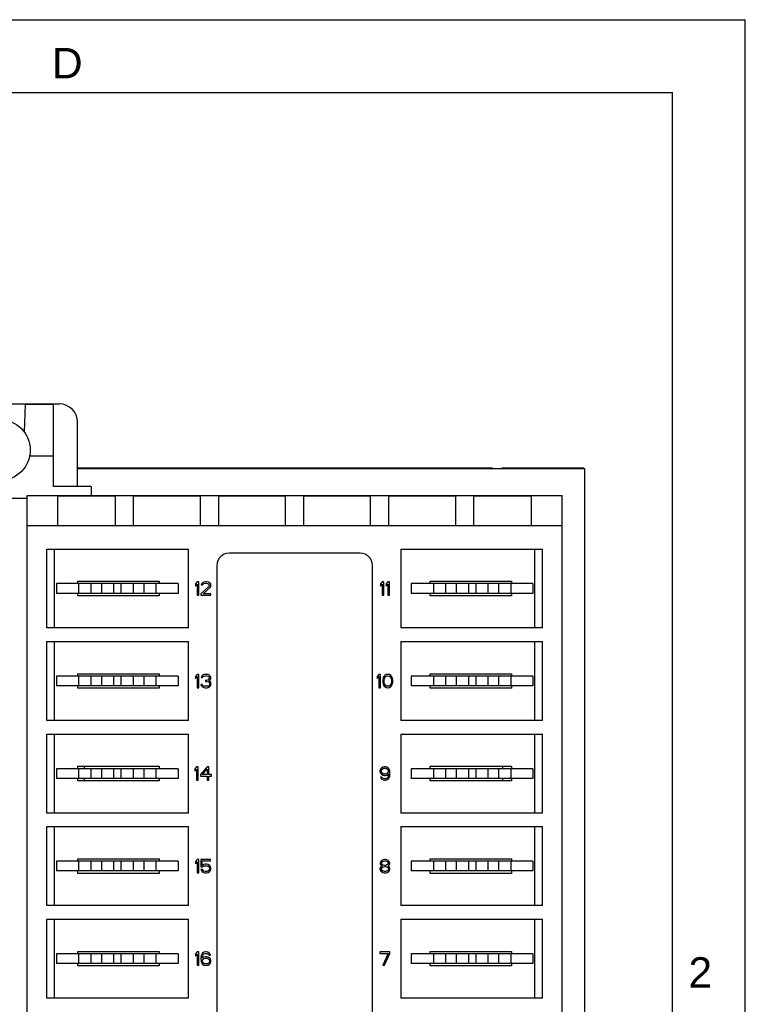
# Model space of a CAD drawing. Header units: millimetres. Extents: x 0 to 420, y 0 to 297.
# Tile 7 of 7: x 360 to 420, y 216 to 297. Entities that reach past the tile are written whole.
import ezdxf

# ---------------------------------------------------------------- set-up
doc = ezdxf.new("R2010")
doc.units = ezdxf.units.MM
doc.header["$LTSCALE"] = 23.1
doc.layers.get('0').update_dxf_attribs({"linetype": 'CONTINUOUS'})
doc.layers.add('3_ALL_AXES', color=7, linetype='CONTINUOUS')
doc.layers.add('ASSI', color=7, linetype='CONTINUOUS')
doc.styles.add('TEXTSTYLE_2', font='arial.ttf')

msp = doc.modelspace()

# ---------------------------------------------------------------- linework, layer by layer
at = {"color": 2, "linetype": 'CONTINUOUS'}
for p in [(0, 297), (420, 0)]:
    msp.add_line(p, (420, 297), dxfattribs=at)
at = {"color": 7, "linetype": 'CONTINUOUS'}
for p, q in [((18, 291), (414, 291)), ((414, 6), (414, 291)), ((353.75918, 265.35891), (363.55918, 265.35891)), ((360.67205, 263.03808), (360.75892, 265.35197)), ((360.75918, 265.35891), (360.75905, 265.35198)), ((363.05918, 258.55891), (363.05918, 265.35891)), ((365.05918, 258.55891), (365.05918, 263.85891)), ((363.05918, 261.05891), (361.10656, 261.05891)), ((406.70918, 260.00891), (406.70918, 260.05891)), ((366.15918, 258.55891), (363.05918, 258.55891)), ((366.15918, 258.55891), (366.15918, 257.80891)), ((360.91748, 257.55891), (356.81748, 257.55891)), ((360.91748, 166.30891), (360.91748, 257.80891)), ((360.91748, 257.80891), (404.91748, 257.80891)), ((363.41748, 255.30891), (363.41748, 257.78113)), ((363.41748, 257.78113), (368.16748, 257.78113)), ((368.16748, 255.30891), (368.16748, 257.78113)), ((369.66748, 255.30891), (369.66748, 257.78113)), ((369.66748, 257.78113), (375.16748, 257.78113)), ((375.16748, 255.30891), (375.16748, 257.78113)), ((376.66748, 255.30891), (376.66748, 257.78113)), ((376.66748, 257.78113), (382.16748, 257.78113)), ((382.16748, 255.30891), (382.16748, 257.78113)), ((383.66748, 255.30891), (383.66748, 257.78113)), ((383.66748, 257.78113), (389.16748, 257.78113)), ((389.16748, 255.30891), (389.16748, 257.78113)), ((390.66748, 255.30891), (390.66748, 257.78113)), ((390.66748, 257.78113), (396.16748, 257.78113)), ((396.16748, 255.30891), (396.16748, 257.78113)), ((397.66748, 255.30891), (397.66748, 257.78113)), ((397.66748, 257.78113), (402.41748, 257.78113)), ((402.41748, 255.30891), (402.41748, 257.78113)), ((404.91748, 166.30891), (404.91748, 257.80891)), ((404.91748, 255.30891), (360.91748, 255.30891)), ((362.51748, 246.90891), (362.51748, 253.40891)), ((362.51748, 253.40891), (374.16748, 253.40891)), ((363.16748, 246.90891), (363.16748, 253.40891)), ((374.16748, 246.90891), (374.16748, 253.40891)), ((388.31748, 253.05891), (377.51748, 253.05891)), ((391.66748, 253.40891), (391.66748, 246.90891)), ((391.66748, 253.40891), (403.31748, 253.40891)), ((402.66748, 246.90891), (402.66748, 253.40891)), ((403.31748, 246.90891), (403.31748, 253.40891)), ((376.51748, 252.05891), (376.51748, 172.05891)), ((389.31748, 172.05891), (389.31748, 252.05891)), ((365.06748, 250.55891), (365.06748, 250.75891)), ((365.06748, 250.75891), (371.76748, 250.75891)), ((371.76748, 250.75891), (371.76748, 250.55891)), ((374.88331, 250.70891), (374.74581, 250.54508)), ((374.74581, 250.54508), (374.74581, 250.35784)), ((375.02081, 250.70891), (374.88331, 250.70891)), ((375.02081, 249.60891), (375.02081, 250.70891)), ((375.24998, 250.54508), (375.22706, 250.45146)), ((375.34164, 250.63869), (375.24998, 250.54508)), ((375.43331, 250.6855), (375.34164, 250.63869)), ((375.38748, 250.52167), (375.45623, 250.56848)), ((375.59373, 250.70891), (375.43331, 250.6855)), ((375.45623, 250.56848), (375.57081, 250.59188)), ((375.57081, 250.59188), (375.66248, 250.59188)), ((375.68539, 250.70891), (375.59373, 250.70891)), ((375.66248, 250.59188), (375.77706, 250.56848)), ((375.82289, 250.6855), (375.68539, 250.70891)), ((375.77706, 250.56848), (375.84581, 250.52167)), ((375.91456, 250.63869), (375.82289, 250.6855)), ((376.00623, 250.54508), (375.91456, 250.63869)), ((376.02914, 250.45146), (376.00623, 250.54508)), ((390.11831, 250.70891), (389.98081, 250.54508)), ((389.98081, 250.54508), (389.98081, 250.35784)), ((390.25581, 250.70891), (390.11831, 250.70891)), ((390.25581, 249.60891), (390.25581, 250.70891)), ((390.57664, 250.70891), (390.43914, 250.54508)), ((390.43914, 250.54508), (390.43914, 250.35784)), ((390.71414, 250.70891), (390.57664, 250.70891)), ((390.71414, 249.60891), (390.71414, 250.70891)), ((394.06748, 250.55891), (394.06748, 250.75891)), ((394.06748, 250.75891), (400.76748, 250.75891)), ((400.76748, 250.75891), (400.76748, 250.55891)), ((365.06748, 249.55891), (365.06748, 249.75891)), ((371.76748, 249.75891), (371.76748, 249.55891)), ((374.74581, 250.35784), (374.88331, 250.52167)), ((374.88331, 250.52167), (374.88331, 249.60891)), ((375.84581, 250.31103), (375.20414, 249.72593)), ((375.22706, 250.45146), (375.34164, 250.45146)), ((375.34164, 250.45146), (375.38748, 250.52167)), ((375.38748, 249.72593), (375.96039, 250.24082)), ((375.84581, 250.52167), (375.89164, 250.45146)), ((375.89164, 250.40465), (375.84581, 250.31103)), ((375.89164, 250.45146), (375.89164, 250.40465)), ((375.96039, 250.24082), (376.00623, 250.31103)), ((376.00623, 250.31103), (376.02914, 250.40465)), ((376.02914, 250.40465), (376.02914, 250.45146)), ((389.98081, 250.35784), (390.11831, 250.52167)), ((390.11831, 250.52167), (390.11831, 249.60891)), ((390.43914, 250.35784), (390.57664, 250.52167)), ((390.57664, 250.52167), (390.57664, 249.60891)), ((394.06748, 249.55891), (394.06748, 249.75891)), ((400.76748, 249.75891), (400.76748, 249.55891)), ((371.76748, 249.55891), (365.06748, 249.55891)), ((374.88331, 249.60891), (375.02081, 249.60891)), ((375.20414, 249.72593), (375.20414, 249.60891)), ((375.20414, 249.60891), (376.02914, 249.60891)), ((376.02914, 249.72593), (375.38748, 249.72593)), ((376.02914, 249.60891), (376.02914, 249.72593)), ((390.11831, 249.60891), (390.25581, 249.60891)), ((390.57664, 249.60891), (390.71414, 249.60891)), ((400.76748, 249.55891), (394.06748, 249.55891)), ((374.16748, 246.90891), (362.51748, 246.90891)), ((403.31748, 246.90891), (391.66748, 246.90891)), ((362.51748, 239.28891), (362.51748, 245.78891)), ((362.51748, 245.78891), (374.16748, 245.78891)), ((363.16748, 239.28891), (363.16748, 245.78891)), ((374.16748, 239.28891), (374.16748, 245.78891)), ((391.66748, 245.78891), (391.66748, 239.28891)), ((391.66748, 245.78891), (403.31748, 245.78891)), ((402.66748, 239.28891), (402.66748, 245.78891)), ((403.31748, 239.28891), (403.31748, 245.78891)), ((365.06748, 242.93891), (365.06748, 243.13891)), ((365.06748, 243.13891), (371.76748, 243.13891)), ((371.76748, 243.13891), (371.76748, 242.93891)), ((374.88331, 243.08891), (374.74581, 242.92508)), ((374.74581, 242.92508), (374.74581, 242.73784)), ((374.74581, 242.73784), (374.88331, 242.90167)), ((375.02081, 243.08891), (374.88331, 243.08891)), ((374.88331, 242.90167), (374.88331, 241.98891)), ((375.02081, 241.98891), (375.02081, 243.08891)), ((375.24998, 242.92508), (375.22706, 242.83146)), ((375.22706, 242.83146), (375.34164, 242.83146)), ((375.34164, 243.01869), (375.24998, 242.92508)), ((375.43331, 243.0655), (375.34164, 243.01869)), ((375.34164, 242.83146), (375.38748, 242.90167)), ((375.38748, 242.90167), (375.45623, 242.94848)), ((375.59373, 243.08891), (375.43331, 243.0655)), ((375.45623, 242.94848), (375.57081, 242.97188)), ((375.57081, 242.97188), (375.66248, 242.97188)), ((375.57081, 242.59742), (375.57081, 242.5038)), ((375.66248, 242.59742), (375.57081, 242.59742)), ((375.57081, 242.5038), (375.66248, 242.5038)), ((375.63956, 243.08891), (375.59373, 243.08891)), ((375.79998, 243.0655), (375.63956, 243.08891)), ((375.66248, 242.97188), (375.77706, 242.94848)), ((375.79998, 242.64422), (375.66248, 242.59742)), ((375.66248, 242.5038), (375.79998, 242.48039)), ((375.77706, 242.94848), (375.84581, 242.90167)), ((375.89164, 243.01869), (375.79998, 243.0655)), ((375.84581, 242.69103), (375.79998, 242.64422)), ((375.79998, 242.48039), (375.86873, 242.43359)), ((375.84581, 242.90167), (375.89164, 242.83146)), ((375.89164, 242.78465), (375.84581, 242.69103)), ((375.84581, 242.55061), (375.93748, 242.62082)), ((375.96039, 242.5038), (375.84581, 242.55061)), ((375.86873, 242.43359), (375.91456, 242.33997)), ((375.98331, 242.92508), (375.89164, 243.01869)), ((375.89164, 242.83146), (375.89164, 242.78465)), ((375.93748, 242.62082), (375.98331, 242.69103)), ((376.00623, 242.43359), (375.96039, 242.5038)), ((376.00623, 242.83146), (375.98331, 242.92508)), ((375.98331, 242.69103), (376.00623, 242.78465)), ((376.00623, 242.78465), (376.00623, 242.83146)), ((376.02914, 242.33997), (376.00623, 242.43359)), ((389.84331, 243.08891), (389.70581, 242.92508)), ((389.70581, 242.92508), (389.70581, 242.73784)), ((389.70581, 242.73784), (389.84331, 242.90167)), ((389.98081, 243.08891), (389.84331, 243.08891)), ((389.84331, 242.90167), (389.84331, 241.98891)), ((389.98081, 241.98891), (389.98081, 243.08891)), ((390.18706, 242.76125), (390.16414, 242.64422)), ((390.16414, 242.64422), (390.16414, 242.43359)), ((390.16414, 242.43359), (390.18706, 242.31657)), ((390.20998, 242.83146), (390.18706, 242.76125)), ((390.25581, 242.92508), (390.20998, 242.83146)), ((390.32456, 242.99529), (390.25581, 242.92508)), ((390.27873, 242.62082), (390.30164, 242.76125)), ((390.27873, 242.45699), (390.27873, 242.62082)), ((390.30164, 242.31657), (390.27873, 242.45699)), ((390.30164, 242.76125), (390.39331, 242.90167)), ((390.43914, 243.0655), (390.32456, 242.99529)), ((390.39331, 242.90167), (390.46206, 242.94848)), ((390.57664, 243.08891), (390.43914, 243.0655)), ((390.46206, 242.94848), (390.57664, 242.97188)), ((390.71414, 243.0655), (390.57664, 243.08891)), ((390.57664, 242.97188), (390.69123, 242.94848)), ((390.69123, 242.94848), (390.75998, 242.90167)), ((390.82873, 242.99529), (390.71414, 243.0655)), ((390.75998, 242.90167), (390.85164, 242.76125)), ((390.89748, 242.92508), (390.82873, 242.99529)), ((390.85164, 242.76125), (390.87456, 242.62082)), ((390.87456, 242.45699), (390.85164, 242.31657)), ((390.87456, 242.62082), (390.87456, 242.45699)), ((390.94331, 242.83146), (390.89748, 242.92508)), ((390.96623, 242.76125), (390.94331, 242.83146)), ((390.98914, 242.64422), (390.96623, 242.76125)), ((390.96623, 242.31657), (390.98914, 242.43359)), ((390.98914, 242.43359), (390.98914, 242.64422)), ((394.06748, 243.13891), (400.76748, 243.13891)), ((394.06748, 242.93891), (394.06748, 243.13891)), ((400.76748, 243.13891), (400.76748, 242.93891)), ((365.06748, 241.93891), (365.06748, 242.13891)), ((371.76748, 241.93891), (365.06748, 241.93891)), ((371.76748, 242.13891), (371.76748, 241.93891)), ((374.88331, 241.98891), (375.02081, 241.98891)), ((375.20414, 242.24635), (375.22706, 242.17614)), ((375.31873, 242.24635), (375.20414, 242.24635)), ((375.22706, 242.17614), (375.27289, 242.10593)), ((375.27289, 242.10593), (375.34164, 242.05912)), ((375.34164, 242.19954), (375.31873, 242.24635)), ((375.38748, 242.15274), (375.34164, 242.19954)), ((375.34164, 242.05912), (375.43331, 242.01231)), ((375.43331, 242.12933), (375.38748, 242.15274)), ((375.54789, 242.10593), (375.43331, 242.12933)), ((375.43331, 242.01231), (375.52498, 241.98891)), ((375.52498, 241.98891), (375.70831, 241.98891)), ((375.68539, 242.10593), (375.54789, 242.10593)), ((375.79998, 242.12933), (375.68539, 242.10593)), ((375.70831, 241.98891), (375.79998, 242.01231)), ((375.84581, 242.15274), (375.79998, 242.12933)), ((375.79998, 242.01231), (375.89164, 242.05912)), ((375.89164, 242.19954), (375.84581, 242.15274)), ((375.91456, 242.24635), (375.89164, 242.19954)), ((375.89164, 242.05912), (375.96039, 242.10593)), ((375.91456, 242.33997), (375.91456, 242.24635)), ((375.96039, 242.10593), (376.00623, 242.17614)), ((376.00623, 242.17614), (376.02914, 242.24635)), ((376.02914, 242.24635), (376.02914, 242.33997)), ((389.84331, 241.98891), (389.98081, 241.98891)), ((390.18706, 242.31657), (390.20998, 242.24635)), ((390.20998, 242.24635), (390.25581, 242.15274)), ((390.25581, 242.15274), (390.32456, 242.08252)), ((390.39331, 242.17614), (390.30164, 242.31657)), ((390.32456, 242.08252), (390.43914, 242.01231)), ((390.46206, 242.12933), (390.39331, 242.17614)), ((390.43914, 242.01231), (390.57664, 241.98891)), ((390.57664, 242.10593), (390.46206, 242.12933)), ((390.69123, 242.12933), (390.57664, 242.10593)), ((390.57664, 241.98891), (390.71414, 242.01231)), ((390.75998, 242.17614), (390.69123, 242.12933)), ((390.71414, 242.01231), (390.82873, 242.08252)), ((390.85164, 242.31657), (390.75998, 242.17614)), ((390.82873, 242.08252), (390.89748, 242.15274)), ((390.89748, 242.15274), (390.94331, 242.24635)), ((390.94331, 242.24635), (390.96623, 242.31657)), ((394.06748, 241.93891), (394.06748, 242.13891)), ((400.76748, 241.93891), (394.06748, 241.93891)), ((400.76748, 242.13891), (400.76748, 241.93891)), ((374.16748, 239.28891), (362.51748, 239.28891)), ((403.31748, 239.28891), (391.66748, 239.28891)), ((362.51748, 231.66891), (362.51748, 238.16891)), ((362.51748, 238.16891), (374.16748, 238.16891)), ((363.16748, 231.66891), (363.16748, 238.16891)), ((374.16748, 231.66891), (374.16748, 238.16891)), ((391.66748, 238.16891), (403.31748, 238.16891)), ((391.66748, 238.16891), (391.66748, 231.66891)), ((402.66748, 231.66891), (402.66748, 238.16891)), ((403.31748, 231.66891), (403.31748, 238.16891)), ((365.06748, 235.31891), (365.06748, 235.51891)), ((365.06748, 235.51891), (371.76748, 235.51891)), ((371.76748, 235.51891), (371.76748, 235.31891)), ((374.83748, 235.46891), (374.69998, 235.30508)), ((374.69998, 235.30508), (374.69998, 235.11784)), ((374.69998, 235.11784), (374.83748, 235.28167)), ((374.97498, 235.46891), (374.83748, 235.46891)), ((374.83748, 235.28167), (374.83748, 234.36891)), ((374.97498, 234.36891), (374.97498, 235.46891)), ((375.70831, 235.46891), (375.15831, 234.83699)), ((375.31873, 234.83699), (375.70831, 235.28167)), ((375.84581, 235.46891), (375.70831, 235.46891)), ((375.70831, 235.28167), (375.70831, 234.83699)), ((375.84581, 234.83699), (375.84581, 235.46891)), ((389.98081, 235.28167), (389.93498, 235.16465)), ((389.93498, 235.16465), (389.93498, 235.07103)), ((390.04956, 235.37529), (389.98081, 235.28167)), ((390.16414, 235.4455), (390.04956, 235.37529)), ((390.04956, 235.14125), (390.07248, 235.21146)), ((390.04956, 235.09444), (390.04956, 235.14125)), ((390.07248, 235.21146), (390.11831, 235.28167)), ((390.11831, 235.28167), (390.18706, 235.32848)), ((390.27873, 235.46891), (390.16414, 235.4455)), ((390.18706, 235.32848), (390.25581, 235.35188)), ((390.25581, 235.35188), (390.41623, 235.35188)), ((390.39331, 235.46891), (390.27873, 235.46891)), ((390.50789, 235.4455), (390.39331, 235.46891)), ((390.41623, 235.35188), (390.48498, 235.32848)), ((390.48498, 235.32848), (390.55373, 235.28167)), ((390.62248, 235.37529), (390.50789, 235.4455)), ((390.55373, 235.28167), (390.59956, 235.21146)), ((390.59956, 235.21146), (390.62248, 235.14125)), ((390.69123, 235.28167), (390.62248, 235.37529)), ((390.62248, 235.14125), (390.62248, 235.09444)), ((390.73706, 235.16465), (390.69123, 235.28167)), ((390.75998, 235.00082), (390.73706, 235.16465)), ((394.06748, 235.51891), (400.76748, 235.51891)), ((394.06748, 235.31891), (394.06748, 235.51891)), ((400.76748, 235.51891), (400.76748, 235.31891)), ((365.06748, 234.31891), (365.06748, 234.51891)), ((371.76748, 234.51891), (371.76748, 234.31891)), ((374.83748, 234.36891), (374.97498, 234.36891)), ((375.15831, 234.83699), (375.15831, 234.69657)), ((375.15831, 234.69657), (375.70831, 234.69657)), ((375.70831, 234.83699), (375.31873, 234.83699)), ((375.70831, 234.69657), (375.70831, 234.36891)), ((375.70831, 234.36891), (375.84581, 234.36891)), ((376.07498, 234.83699), (375.84581, 234.83699)), ((375.84581, 234.36891), (375.84581, 234.69657)), ((375.84581, 234.69657), (376.07498, 234.69657)), ((376.07498, 234.69657), (376.07498, 234.83699)), ((389.93498, 235.07103), (389.98081, 234.95401)), ((389.98081, 234.95401), (390.04956, 234.86039)), ((390.09539, 234.62635), (389.98081, 234.62635)), ((389.98081, 234.62635), (390.00373, 234.55614)), ((390.00373, 234.55614), (390.07248, 234.46252)), ((390.07248, 235.02422), (390.04956, 235.09444)), ((390.04956, 234.86039), (390.16414, 234.79018)), ((390.11831, 234.95401), (390.07248, 235.02422)), ((390.07248, 234.46252), (390.18706, 234.39231)), ((390.14123, 234.55614), (390.09539, 234.62635)), ((390.18706, 234.9072), (390.11831, 234.95401)), ((390.20998, 234.50933), (390.14123, 234.55614)), ((390.16414, 234.79018), (390.27873, 234.76678)), ((390.25581, 234.8838), (390.18706, 234.9072)), ((390.18706, 234.39231), (390.30164, 234.36891)), ((390.27873, 234.48593), (390.20998, 234.50933)), ((390.41623, 234.8838), (390.25581, 234.8838)), ((390.27873, 234.76678), (390.39331, 234.76678)), ((390.41623, 234.48593), (390.27873, 234.48593)), ((390.30164, 234.36891), (390.39331, 234.36891)), ((390.39331, 234.76678), (390.50789, 234.79018)), ((390.39331, 234.36891), (390.50789, 234.39231)), ((390.48498, 234.9072), (390.41623, 234.8838)), ((390.48498, 234.50933), (390.41623, 234.48593)), ((390.55373, 234.95401), (390.48498, 234.9072)), ((390.55373, 234.55614), (390.48498, 234.50933)), ((390.50789, 234.79018), (390.64539, 234.8838)), ((390.50789, 234.39231), (390.62248, 234.46252)), ((390.59956, 235.02422), (390.55373, 234.95401)), ((390.59956, 234.62635), (390.55373, 234.55614)), ((390.62248, 235.09444), (390.59956, 235.02422)), ((390.62248, 234.69657), (390.59956, 234.62635)), ((390.64539, 234.83699), (390.62248, 234.69657)), ((390.62248, 234.46252), (390.69123, 234.55614)), ((390.64539, 234.8838), (390.64539, 234.83699)), ((390.69123, 234.55614), (390.73706, 234.67316)), ((390.73706, 234.67316), (390.75998, 234.83699)), ((390.75998, 234.83699), (390.75998, 235.00082)), ((394.06748, 234.31891), (394.06748, 234.51891)), ((400.76748, 234.51891), (400.76748, 234.31891)), ((371.76748, 234.31891), (365.06748, 234.31891)), ((400.76748, 234.31891), (394.06748, 234.31891)), ((374.16748, 231.66891), (362.51748, 231.66891)), ((403.31748, 231.66891), (391.66748, 231.66891)), ((362.51748, 224.04891), (362.51748, 230.54891)), ((362.51748, 230.54891), (374.16748, 230.54891)), ((363.16748, 224.04891), (363.16748, 230.54891)), ((374.16748, 224.04891), (374.16748, 230.54891)), ((391.66748, 230.54891), (403.31748, 230.54891)), ((391.66748, 230.54891), (391.66748, 224.04891)), ((402.66748, 224.04891), (402.66748, 230.54891)), ((403.31748, 224.04891), (403.31748, 230.54891)), ((365.06748, 227.69891), (365.06748, 227.89891)), ((365.06748, 227.89891), (371.76748, 227.89891)), ((371.76748, 227.89891), (371.76748, 227.69891)), ((374.88331, 227.84891), (374.74581, 227.68508)), ((375.02081, 227.84891), (374.88331, 227.84891)), ((375.02081, 226.74891), (375.02081, 227.84891)), ((375.20414, 227.84891), (375.20414, 227.24039)), ((375.98331, 227.84891), (375.20414, 227.84891)), ((375.98331, 227.73188), (375.98331, 227.84891)), ((390.30164, 227.84891), (390.18706, 227.8255)), ((390.39331, 227.84891), (390.30164, 227.84891)), ((390.50789, 227.8255), (390.39331, 227.84891)), ((394.06748, 227.89891), (400.76748, 227.89891)), ((394.06748, 227.69891), (394.06748, 227.89891)), ((400.76748, 227.89891), (400.76748, 227.69891)), ((374.74581, 227.68508), (374.74581, 227.49784)), ((374.74581, 227.49784), (374.88331, 227.66167)), ((374.88331, 227.66167), (374.88331, 226.74891)), ((375.20414, 227.24039), (375.36456, 227.24039)), ((375.34164, 227.02976), (375.20414, 227.02976)), ((375.20414, 227.02976), (375.24998, 226.93614)), ((375.31873, 227.35742), (375.31873, 227.73188)), ((375.31873, 227.73188), (375.98331, 227.73188)), ((375.43331, 227.42763), (375.31873, 227.35742)), ((375.38748, 226.93614), (375.34164, 227.02976)), ((375.36456, 227.24039), (375.45623, 227.31061)), ((375.54789, 227.45103), (375.43331, 227.42763)), ((375.45623, 227.31061), (375.54789, 227.33401)), ((375.68539, 227.45103), (375.54789, 227.45103)), ((375.54789, 227.33401), (375.68539, 227.33401)), ((375.79998, 227.42763), (375.68539, 227.45103)), ((375.68539, 227.33401), (375.77706, 227.31061)), ((375.77706, 227.31061), (375.84581, 227.2638)), ((375.91456, 227.35742), (375.79998, 227.42763)), ((375.84581, 227.2638), (375.89164, 227.19359)), ((375.89164, 227.19359), (375.91456, 227.12337)), ((375.91456, 227.07657), (375.89164, 227.00635)), ((375.98331, 227.2638), (375.91456, 227.35742)), ((375.91456, 227.12337), (375.91456, 227.07657)), ((376.02914, 227.14678), (375.98331, 227.2638)), ((375.98331, 226.93614), (376.02914, 227.05316)), ((376.02914, 227.05316), (376.02914, 227.14678)), ((389.98081, 227.21699), (389.93498, 227.09997)), ((389.93498, 227.09997), (389.93498, 227.02976)), ((389.93498, 227.02976), (389.98081, 226.91274)), ((390.00373, 227.68508), (389.95789, 227.56805)), ((389.95789, 227.56805), (389.95789, 227.49784)), ((389.95789, 227.49784), (390.00373, 227.40422)), ((390.07248, 227.2872), (389.98081, 227.21699)), ((390.07248, 227.75529), (390.00373, 227.68508)), ((390.00373, 227.40422), (390.07248, 227.33401)), ((390.04956, 227.09997), (390.11831, 227.19359)), ((390.04956, 227.02976), (390.04956, 227.09997)), ((390.11831, 226.93614), (390.04956, 227.02976)), ((390.18706, 227.8255), (390.07248, 227.75529)), ((390.07248, 227.56805), (390.11831, 227.63827)), ((390.07248, 227.52125), (390.07248, 227.56805)), ((390.11831, 227.45103), (390.07248, 227.52125)), ((390.07248, 227.33401), (390.11831, 227.31061)), ((390.11831, 227.31061), (390.07248, 227.2872)), ((390.11831, 227.63827), (390.20998, 227.70848)), ((390.20998, 227.38082), (390.11831, 227.45103)), ((390.11831, 227.19359), (390.20998, 227.24039)), ((390.20998, 227.70848), (390.30164, 227.73188)), ((390.30164, 227.35742), (390.20998, 227.38082)), ((390.20998, 227.24039), (390.30164, 227.2638)), ((390.30164, 227.73188), (390.39331, 227.73188)), ((390.39331, 227.35742), (390.30164, 227.35742)), ((390.30164, 227.2638), (390.39331, 227.2638)), ((390.39331, 227.73188), (390.48498, 227.70848)), ((390.48498, 227.38082), (390.39331, 227.35742)), ((390.39331, 227.2638), (390.48498, 227.24039)), ((390.48498, 227.70848), (390.57664, 227.63827)), ((390.57664, 227.45103), (390.48498, 227.38082)), ((390.48498, 227.24039), (390.57664, 227.19359)), ((390.62248, 227.75529), (390.50789, 227.8255)), ((390.57664, 227.63827), (390.62248, 227.56805)), ((390.62248, 227.52125), (390.57664, 227.45103)), ((390.57664, 227.31061), (390.62248, 227.33401)), ((390.62248, 227.2872), (390.57664, 227.31061)), ((390.57664, 227.19359), (390.64539, 227.09997)), ((390.64539, 227.02976), (390.57664, 226.93614)), ((390.69123, 227.68508), (390.62248, 227.75529)), ((390.62248, 227.56805), (390.62248, 227.52125)), ((390.62248, 227.33401), (390.69123, 227.40422)), ((390.71414, 227.21699), (390.62248, 227.2872)), ((390.64539, 227.09997), (390.64539, 227.02976)), ((390.73706, 227.56805), (390.69123, 227.68508)), ((390.69123, 227.40422), (390.73706, 227.49784)), ((390.75998, 227.09997), (390.71414, 227.21699)), ((390.71414, 226.91274), (390.75998, 227.02976)), ((390.73706, 227.49784), (390.73706, 227.56805)), ((390.75998, 227.02976), (390.75998, 227.09997)), ((365.06748, 226.69891), (365.06748, 226.89891)), ((371.76748, 226.69891), (365.06748, 226.69891)), ((371.76748, 226.89891), (371.76748, 226.69891)), ((374.88331, 226.74891), (375.02081, 226.74891)), ((375.24998, 226.93614), (375.31873, 226.84252)), ((375.31873, 226.84252), (375.43331, 226.77231)), ((375.45623, 226.88933), (375.38748, 226.93614)), ((375.43331, 226.77231), (375.54789, 226.74891)), ((375.54789, 226.86593), (375.45623, 226.88933)), ((375.68539, 226.86593), (375.54789, 226.86593)), ((375.54789, 226.74891), (375.68539, 226.74891)), ((375.77706, 226.88933), (375.68539, 226.86593)), ((375.68539, 226.74891), (375.79998, 226.77231)), ((375.84581, 226.93614), (375.77706, 226.88933)), ((375.79998, 226.77231), (375.91456, 226.84252)), ((375.89164, 227.00635), (375.84581, 226.93614)), ((375.91456, 226.84252), (375.98331, 226.93614)), ((389.98081, 226.91274), (390.04956, 226.84252)), ((390.04956, 226.84252), (390.16414, 226.77231)), ((390.20998, 226.88933), (390.11831, 226.93614)), ((390.16414, 226.77231), (390.27873, 226.74891)), ((390.30164, 226.86593), (390.20998, 226.88933)), ((390.27873, 226.74891), (390.41623, 226.74891)), ((390.39331, 226.86593), (390.30164, 226.86593)), ((390.48498, 226.88933), (390.39331, 226.86593)), ((390.41623, 226.74891), (390.53081, 226.77231)), ((390.57664, 226.93614), (390.48498, 226.88933)), ((390.53081, 226.77231), (390.64539, 226.84252)), ((390.64539, 226.84252), (390.71414, 226.91274)), ((394.06748, 226.69891), (394.06748, 226.89891)), ((400.76748, 226.69891), (394.06748, 226.69891)), ((400.76748, 226.89891), (400.76748, 226.69891)), ((374.16748, 224.04891), (362.51748, 224.04891)), ((403.31748, 224.04891), (391.66748, 224.04891)), ((362.51748, 216.42891), (362.51748, 222.92891)), ((362.51748, 222.92891), (374.16748, 222.92891)), ((363.16748, 216.42891), (363.16748, 222.92891)), ((374.16748, 216.42891), (374.16748, 222.92891)), ((391.66748, 222.92891), (403.31748, 222.92891)), ((391.66748, 222.92891), (391.66748, 216.42891)), ((402.66748, 216.42891), (402.66748, 222.92891)), ((403.31748, 216.42891), (403.31748, 222.92891)), ((365.06748, 220.07891), (365.06748, 220.27891)), ((365.06748, 220.27891), (371.76748, 220.27891)), ((371.76748, 220.27891), (371.76748, 220.07891)), ((374.88331, 220.22891), (374.74581, 220.06508)), ((374.74581, 220.06508), (374.74581, 219.87784)), ((374.74581, 219.87784), (374.88331, 220.04167)), ((375.02081, 220.22891), (374.88331, 220.22891)), ((374.88331, 220.04167), (374.88331, 219.12891)), ((375.02081, 219.12891), (375.02081, 220.22891)), ((375.22706, 219.92465), (375.20414, 219.76082)), ((375.20414, 219.76082), (375.20414, 219.59699)), ((375.27289, 220.04167), (375.22706, 219.92465)), ((375.34164, 220.13529), (375.27289, 220.04167)), ((375.31873, 219.76082), (375.34164, 219.90125)), ((375.45623, 219.80763), (375.31873, 219.71401)), ((375.31873, 219.71401), (375.31873, 219.76082)), ((375.45623, 220.2055), (375.34164, 220.13529)), ((375.34164, 219.90125), (375.36456, 219.97146)), ((375.36456, 219.97146), (375.41039, 220.04167)), ((375.41039, 220.04167), (375.47914, 220.08848)), ((375.57081, 220.22891), (375.45623, 220.2055)), ((375.57081, 219.83103), (375.45623, 219.80763)), ((375.47914, 220.08848), (375.54789, 220.11188)), ((375.54789, 220.11188), (375.68539, 220.11188)), ((375.66248, 220.22891), (375.57081, 220.22891)), ((375.68539, 219.83103), (375.57081, 219.83103)), ((375.77706, 220.2055), (375.66248, 220.22891)), ((375.68539, 220.11188), (375.75414, 220.08848)), ((375.79998, 219.80763), (375.68539, 219.83103)), ((375.75414, 220.08848), (375.82289, 220.04167)), ((375.89164, 220.13529), (375.77706, 220.2055)), ((375.91456, 219.73742), (375.79998, 219.80763)), ((375.82289, 220.04167), (375.86873, 219.97146)), ((375.86873, 219.97146), (375.98331, 219.97146)), ((375.96039, 220.04167), (375.89164, 220.13529)), ((375.98331, 219.6672), (375.91456, 219.73742)), ((375.98331, 219.97146), (375.96039, 220.04167)), ((390.75998, 220.22891), (389.93498, 220.22891)), ((389.93498, 220.22891), (389.93498, 220.11188)), ((389.93498, 220.11188), (390.62248, 220.11188)), ((390.62248, 220.11188), (390.16414, 219.12891)), ((390.30164, 219.12891), (390.75998, 220.11188)), ((390.75998, 220.11188), (390.75998, 220.22891)), ((394.06748, 220.27891), (400.76748, 220.27891)), ((394.06748, 220.07891), (394.06748, 220.27891)), ((400.76748, 220.27891), (400.76748, 220.07891)), ((365.06748, 219.07891), (365.06748, 219.27891)), ((371.76748, 219.07891), (365.06748, 219.07891)), ((371.76748, 219.27891), (371.76748, 219.07891)), ((374.88331, 219.12891), (375.02081, 219.12891)), ((375.20414, 219.59699), (375.22706, 219.43316)), ((375.22706, 219.43316), (375.27289, 219.31614)), ((375.27289, 219.31614), (375.34164, 219.22252)), ((375.34164, 219.52678), (375.36456, 219.59699)), ((375.34164, 219.45657), (375.34164, 219.52678)), ((375.36456, 219.38635), (375.34164, 219.45657)), ((375.34164, 219.22252), (375.45623, 219.15231)), ((375.36456, 219.59699), (375.41039, 219.6438)), ((375.41039, 219.31614), (375.36456, 219.38635)), ((375.41039, 219.6438), (375.47914, 219.69061)), ((375.47914, 219.26933), (375.41039, 219.31614)), ((375.45623, 219.15231), (375.57081, 219.12891)), ((375.47914, 219.69061), (375.54789, 219.71401)), ((375.54789, 219.24593), (375.47914, 219.26933)), ((375.54789, 219.71401), (375.70831, 219.71401)), ((375.70831, 219.24593), (375.54789, 219.24593)), ((375.57081, 219.12891), (375.68539, 219.12891)), ((375.68539, 219.12891), (375.79998, 219.15231)), ((375.70831, 219.71401), (375.77706, 219.69061)), ((375.77706, 219.26933), (375.70831, 219.24593)), ((375.77706, 219.69061), (375.84581, 219.6438)), ((375.84581, 219.31614), (375.77706, 219.26933)), ((375.79998, 219.15231), (375.91456, 219.22252)), ((375.84581, 219.6438), (375.89164, 219.59699)), ((375.89164, 219.38635), (375.84581, 219.31614)), ((375.89164, 219.59699), (375.91456, 219.52678)), ((375.91456, 219.45657), (375.89164, 219.38635)), ((375.91456, 219.52678), (375.91456, 219.45657)), ((375.91456, 219.22252), (375.98331, 219.31614)), ((376.02914, 219.55018), (375.98331, 219.6672)), ((375.98331, 219.31614), (376.02914, 219.43316)), ((376.02914, 219.43316), (376.02914, 219.55018)), ((390.16414, 219.12891), (390.30164, 219.12891)), ((394.06748, 219.07891), (394.06748, 219.27891)), ((400.76748, 219.07891), (394.06748, 219.07891)), ((400.76748, 219.27891), (400.76748, 219.07891)), ((374.16748, 216.42891), (362.51748, 216.42891)), ((403.31748, 216.42891), (391.66748, 216.42891))]:
    msp.add_line(p, q, dxfattribs=at)
at = {"color": 9, "linetype": 'CONTINUOUS'}
msp.add_line((360.75817, 265.33211), (363.05918, 265.33211), dxfattribs=at)
at = {"color": 7, "linetype": 'CONTINUOUS'}
for centre, radius, start, end in [((363.55918, 263.85891), 1.5, 0, 90), ((377.51748, 252.05891), 1, 90, 180), ((388.31748, 252.05891), 1, 0, 90)]:
    msp.add_arc(centre, radius, start, end, dxfattribs=at)
at = {"layer": '3_ALL_AXES', "color": 7, "linetype": 'CONTINUOUS'}
for p, q in [((399.20918, 260.05891), (365.05918, 260.05891)), ((406.80918, 260.00891), (365.05918, 260.00891)), ((399.20918, 260.00891), (399.20918, 260.05891)), ((399.95918, 260.00891), (399.95918, 260.05891)), ((406.70918, 260.05891), (399.95918, 260.05891)), ((406.80918, 164.00891), (406.80918, 260.00891)), ((363.31748, 250.55891), (363.31748, 249.75891)), ((373.31748, 250.55891), (363.31748, 250.55891)), ((365.14248, 250.55891), (365.14248, 249.75891)), ((366.14248, 250.55891), (366.14248, 249.75891)), ((367.01748, 250.55891), (367.01748, 249.75891)), ((368.01748, 250.55891), (368.01748, 249.75891)), ((368.61748, 250.55891), (368.61748, 249.75891)), ((369.61748, 250.55891), (369.61748, 249.75891)), ((370.49248, 250.55891), (370.49248, 249.75891)), ((371.49248, 250.55891), (371.49248, 249.75891)), ((373.31748, 250.55891), (373.31748, 249.75891)), ((392.51748, 250.55891), (392.51748, 249.75891)), ((402.51748, 250.55891), (392.51748, 250.55891)), ((394.34248, 250.55891), (394.34248, 249.75891)), ((395.34248, 250.55891), (395.34248, 249.75891)), ((396.21748, 250.55891), (396.21748, 249.75891)), ((397.21748, 250.55891), (397.21748, 249.75891)), ((397.81748, 250.55891), (397.81748, 249.75891)), ((398.81748, 250.55891), (398.81748, 249.75891)), ((399.69248, 250.55891), (399.69248, 249.75891)), ((400.69248, 250.55891), (400.69248, 249.75891)), ((402.51748, 250.55891), (402.51748, 249.75891)), ((373.31748, 249.75891), (363.31748, 249.75891)), ((402.51748, 249.75891), (392.51748, 249.75891)), ((363.31748, 242.93891), (363.31748, 242.13891)), ((373.31748, 242.93891), (363.31748, 242.93891)), ((365.14248, 242.93891), (365.14248, 242.13891)), ((366.14248, 242.93891), (366.14248, 242.13891)), ((367.01748, 242.93891), (367.01748, 242.13891)), ((368.01748, 242.93891), (368.01748, 242.13891)), ((368.61748, 242.93891), (368.61748, 242.13891)), ((369.61748, 242.93891), (369.61748, 242.13891)), ((370.49248, 242.93891), (370.49248, 242.13891)), ((371.49248, 242.93891), (371.49248, 242.13891)), ((373.31748, 242.93891), (373.31748, 242.13891)), ((392.51748, 242.93891), (392.51748, 242.13891)), ((402.51748, 242.93891), (392.51748, 242.93891)), ((394.34248, 242.93891), (394.34248, 242.13891)), ((395.34248, 242.93891), (395.34248, 242.13891)), ((396.21748, 242.93891), (396.21748, 242.13891)), ((397.21748, 242.93891), (397.21748, 242.13891)), ((397.81748, 242.93891), (397.81748, 242.13891)), ((398.81748, 242.93891), (398.81748, 242.13891)), ((399.69248, 242.93891), (399.69248, 242.13891)), ((400.69248, 242.93891), (400.69248, 242.13891)), ((402.51748, 242.93891), (402.51748, 242.13891)), ((373.31748, 242.13891), (363.31748, 242.13891)), ((402.51748, 242.13891), (392.51748, 242.13891)), ((363.31748, 235.31891), (363.31748, 234.51891)), ((373.31748, 235.31891), (363.31748, 235.31891)), ((365.14248, 235.31891), (365.14248, 234.51891)), ((365.59704, 235.51891), (365.59704, 235.31891)), ((366.14248, 235.31891), (366.14248, 234.51891)), ((367.01748, 235.31891), (367.01748, 234.51891)), ((368.01748, 235.31891), (368.01748, 234.51891)), ((368.61748, 235.31891), (368.61748, 234.51891)), ((369.61748, 235.31891), (369.61748, 234.51891)), ((370.49248, 235.31891), (370.49248, 234.51891)), ((371.49248, 235.31891), (371.49248, 234.51891)), ((373.31748, 235.31891), (373.31748, 234.51891)), ((402.51748, 235.31891), (392.51748, 235.31891)), ((392.51748, 235.31891), (392.51748, 234.51891)), ((394.34248, 235.31891), (394.34248, 234.51891)), ((395.34248, 235.31891), (395.34248, 234.51891)), ((396.21748, 235.31891), (396.21748, 234.51891)), ((397.21748, 235.31891), (397.21748, 234.51891)), ((397.81748, 235.31891), (397.81748, 234.51891)), ((398.81748, 235.31891), (398.81748, 234.51891)), ((399.69248, 235.31891), (399.69248, 234.51891)), ((400.02132, 235.51891), (400.02132, 235.31891)), ((400.69248, 235.31891), (400.69248, 234.51891)), ((402.51748, 235.31891), (402.51748, 234.51891)), ((373.31748, 234.51891), (363.31748, 234.51891)), ((365.59704, 234.51891), (365.59704, 234.31891)), ((402.51748, 234.51891), (392.51748, 234.51891)), ((400.02132, 234.51891), (400.02132, 234.31891)), ((363.31748, 227.69891), (363.31748, 226.89891)), ((373.31748, 227.69891), (363.31748, 227.69891)), ((365.14248, 227.69891), (365.14248, 226.89891)), ((366.14248, 227.69891), (366.14248, 226.89891)), ((367.01748, 227.69891), (367.01748, 226.89891)), ((368.01748, 227.69891), (368.01748, 226.89891)), ((368.61748, 227.69891), (368.61748, 226.89891)), ((369.61748, 227.69891), (369.61748, 226.89891)), ((370.49248, 227.69891), (370.49248, 226.89891)), ((371.49248, 227.69891), (371.49248, 226.89891)), ((373.31748, 227.69891), (373.31748, 226.89891)), ((402.51748, 227.69891), (392.51748, 227.69891)), ((392.51748, 227.69891), (392.51748, 226.89891)), ((394.34248, 227.69891), (394.34248, 226.89891)), ((395.34248, 227.69891), (395.34248, 226.89891)), ((396.21748, 227.69891), (396.21748, 226.89891)), ((397.21748, 227.69891), (397.21748, 226.89891)), ((397.81748, 227.69891), (397.81748, 226.89891)), ((398.81748, 227.69891), (398.81748, 226.89891)), ((399.69248, 227.69891), (399.69248, 226.89891)), ((400.69248, 227.69891), (400.69248, 226.89891)), ((402.51748, 227.69891), (402.51748, 226.89891)), ((373.31748, 226.89891), (363.31748, 226.89891)), ((402.51748, 226.89891), (392.51748, 226.89891)), ((363.31748, 220.07891), (363.31748, 219.27891)), ((373.31748, 220.07891), (363.31748, 220.07891)), ((365.14248, 220.07891), (365.14248, 219.27891)), ((366.14248, 220.07891), (366.14248, 219.27891)), ((367.01748, 220.07891), (367.01748, 219.27891)), ((368.01748, 220.07891), (368.01748, 219.27891)), ((368.61748, 220.07891), (368.61748, 219.27891)), ((369.61748, 220.07891), (369.61748, 219.27891)), ((370.49248, 220.07891), (370.49248, 219.27891)), ((371.49248, 220.07891), (371.49248, 219.27891)), ((373.31748, 220.07891), (373.31748, 219.27891)), ((402.51748, 220.07891), (392.51748, 220.07891)), ((392.51748, 220.07891), (392.51748, 219.27891)), ((394.34248, 220.07891), (394.34248, 219.27891)), ((395.34248, 220.07891), (395.34248, 219.27891)), ((396.21748, 220.07891), (396.21748, 219.27891)), ((397.21748, 220.07891), (397.21748, 219.27891)), ((397.81748, 220.07891), (397.81748, 219.27891)), ((398.81748, 220.07891), (398.81748, 219.27891)), ((399.69248, 220.07891), (399.69248, 219.27891)), ((400.69248, 220.07891), (400.69248, 219.27891)), ((402.51748, 220.07891), (402.51748, 219.27891)), ((373.31748, 219.27891), (363.31748, 219.27891)), ((402.51748, 219.27891), (392.51748, 219.27891))]:
    msp.add_line(p, q, dxfattribs=at)
at = {"layer": 'ASSI', "color": 7, "linetype": 'CONTINUOUS'}
msp.add_circle((358.65918, 261.55891), 2.5, dxfattribs=at)

# ---------------------------------------------------------------- texts
at = {"color": 2, "linetype": 'CONTINUOUS', "char_height": 2.5, "attachment_point": 2, "line_spacing_factor": 0.9, "style": 'TEXTSTYLE_2'}
for s, insert, width in [('D', (364.20852, 294.67396), 2.5185874), ('2', (416.29802, 219.79431), 1.9423792)]:
    msp.add_mtext(s, dxfattribs=dict(at, insert=insert, width=width))

doc.saveas('drawing.dxf')
